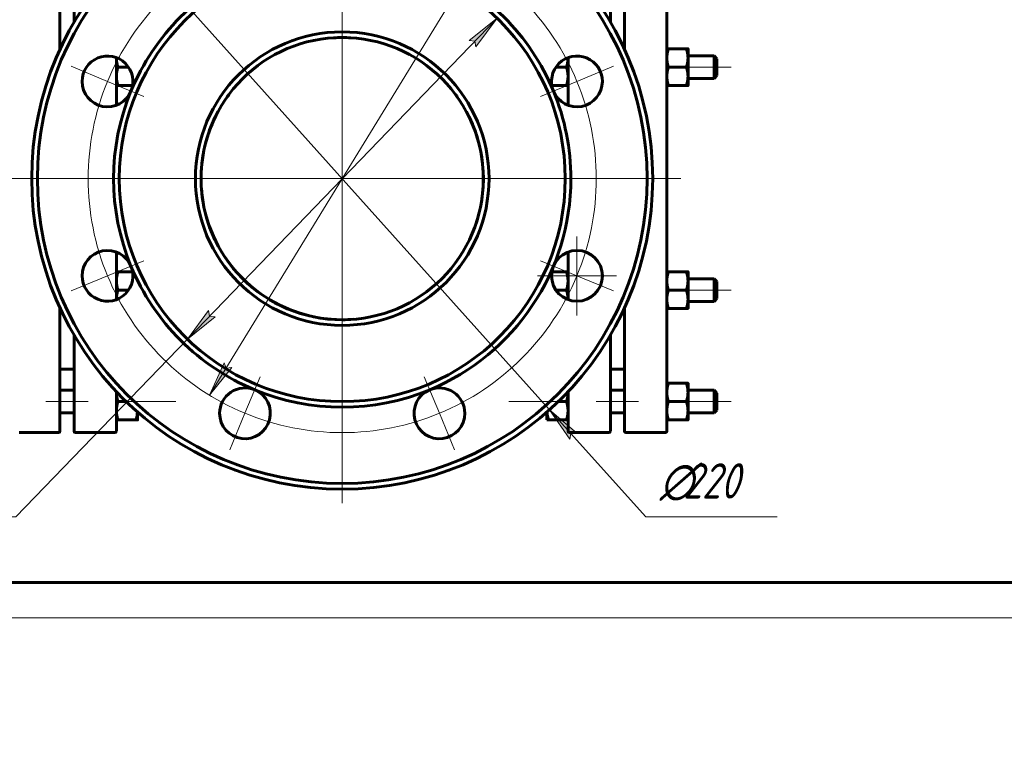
# Model space of a CAD drawing. Header units: millimetres. Extents: x 0 to 420, y -20 to 297.
# Tile 2 of 5: x 70 to 210, y -20 to 85. Entities that reach past the tile are written whole.
import ezdxf

# ---------------------------------------------------------------- set-up
doc = ezdxf.new("R2010")
doc.units = ezdxf.units.MM
doc.layers.add('Системный слой', color=7, linetype='Continuous')
doc.layers.add('Системный слой (1)', color=7, linetype='Continuous', true_color=0x6c6c6c)
doc.styles.add('KDIMTEXTSTYLE', font='GOST_AU.SHX', dxfattribs={"width": 0.96, "oblique": 15, "height": 5})
doc.styles.add('KTEXTSTYLE', font='GOST_AU.SHX', dxfattribs={"width": 0.96, "height": 5})
doc.dimstyles.new('KDIMSTYLE (0.40)', dxfattribs={"dimtxt": 5, "dimasz": 1, "dimexe": 2, "dimexo": 0, "dimgap": 1, "dimtad": 1, "dimlfac": 2.5, "dimtxsty": 'KDIMTEXTSTYLE', "dimsah": 1, "dimcen": 0, "dimdle": 1, "dimadec": 0, "dimazin": 0, "dimtfac": 0.667, "dimtmove": 0, "dimatfit": 3, "dimfxl": 1, "dimtvp": 1, "dimtolj": 1, "dimtzin": 0, "dimarcsym": 0})

# ---------------------------------------------------------------- blocks, each defined once
blk = doc.blocks.new('U22')
at = {"layer": 'Системный слой (1)', "color": 143, "lineweight": 60, "true_color": 0x33acca}
for p, q in [((76.18, 98.03), (76.18, 80.56)), ((76.18, 43.9), (76.18, 26.43))]:
    blk.add_line(p, q, dxfattribs=at)
blk = doc.blocks.new('U23')
at = {"layer": 'Системный слой (1)', "color": 143, "lineweight": 60, "true_color": 0x33acca}
for p, q in [((162.18, 62.23), (162.18, 98.03)), ((162.18, 26.43), (162.18, 62.23))]:
    blk.add_line(p, q, dxfattribs=at)
blk = doc.blocks.new('U24')
at = {"layer": 'Системный слой (1)', "color": 143, "lineweight": 60, "true_color": 0x33acca}
for p, q in [((156.18, 98.03), (156.18, 80.56)), ((156.18, 43.9), (156.18, 26.43))]:
    blk.add_line(p, q, dxfattribs=at)
blk = doc.blocks.new('U25')
at = {"layer": 'Системный слой (1)', "color": 143, "lineweight": 60, "true_color": 0x33acca}
for p, q in [((78.18, 84.41), (78.18, 98.03)), ((78.18, 26.43), (78.18, 40.05))]:
    blk.add_line(p, q, dxfattribs=at)
blk = doc.blocks.new('U26')
at = {"layer": 'Системный слой (1)', "color": 143, "lineweight": 60, "true_color": 0x33acca}
for p, q in [((84.18, 98.03), (84.18, 92.43)), ((84.18, 79.38), (84.18, 72.63)), ((84.18, 51.82), (84.18, 45.08)), ((84.18, 32.03), (84.18, 26.43))]:
    blk.add_line(p, q, dxfattribs=at)
blk = doc.blocks.new('U27')
at = {"layer": 'Системный слой (1)', "color": 143, "lineweight": 60, "true_color": 0x33acca}
for p, q in [((154.18, 84.41), (154.18, 98.03)), ((154.18, 26.43), (154.18, 40.05))]:
    blk.add_line(p, q, dxfattribs=at)
blk = doc.blocks.new('U29')
at = {"layer": 'Системный слой (1)', "color": 143, "lineweight": 60, "true_color": 0x33acca}
for p, q in [((148.18, 98.03), (148.18, 92.43)), ((148.18, 79.38), (148.18, 72.63)), ((148.18, 51.82), (148.18, 45.08)), ((148.18, 32.03), (148.18, 26.43))]:
    blk.add_line(p, q, dxfattribs=at)
blk = doc.blocks.new('U30')
at = {"layer": 'Системный слой (1)', "color": 143, "lineweight": 60, "true_color": 0x33acca}
for start, end in [(90, 93.5495), (143.4607, 144.5891), (153.9785, 167.2453), (181.1998, 189.4006), (199.5496, 270)]:
    blk.add_arc((116.18, 62.23), 20, start, end, dxfattribs=at)
blk = doc.blocks.new('U31')
at = {"layer": 'Системный слой (1)', "color": 143, "lineweight": 60, "true_color": 0x33acca}
for start, end in [(86.4505, 90), (35.4109, 36.539), (12.7553, 26.0222)]:
    blk.add_arc((116.18, 62.23), 20, start, end, dxfattribs=at)
blk = doc.blocks.new('U32')
at = {"layer": 'Системный слой (1)', "color": 143, "lineweight": 60, "true_color": 0x33acca}
for start, end in [(350.599, 0.0002), (338.021, 340.4469), (270, 274.6326)]:
    blk.add_arc((116.18, 62.23), 20, start, end, dxfattribs=at)
blk = doc.blocks.new('D2')
at = {"layer": 'Системный слой (1)'}
for points in [[(132.93, 88.32), (134.98, 92.93), (131.81, 89.01), (132.63, 89.09)], [(97.38, 31.53), (100.55, 35.45), (99.73, 35.37), (99.43, 36.14)]]:
    blk.add_hatch(color=7, dxfattribs=at).paths.add_polyline_path(points)
at = {"layer": 'Системный слой (1)', "color": 7, "lineweight": 18, "true_color": 0xffffff}
for p, q in [((134.98, 92.93), (145.18, 109.58)), ((145.18, 109.58), (162.77, 109.58)), ((97.38, 31.53), (134.98, 92.93)), ((131.81, 89.01), (134.98, 92.93)), ((134.98, 92.93), (132.93, 88.32)), ((132.63, 89.09), (131.81, 89.01)), ((132.93, 88.32), (132.63, 89.09)), ((97.38, 31.53), (99.43, 36.14)), ((100.55, 35.45), (97.38, 31.53)), ((99.43, 36.14), (99.73, 35.37)), ((99.73, 35.37), (100.55, 35.45))]:
    blk.add_line(p, q, dxfattribs=at)
blk.add_wipeout([(147.18, 110.58), (147.18, 117.96), (160.23, 117.96), (160.23, 110.58)]).dxf.layer = 'Системный слой (1)'
at = {"layer": 'Системный слой (1)', "color": 7, "char_height": 5, "attachment_point": 1, "style": 'KTEXTSTYLE'}
for s, insert in [('\\H5.0;\\W1.000;\\Q15;\\Q15;\\W0.960;∅', (147.18, 117.17)), ('\\H5.0;\\W1.000;\\Q15;\\Q15;\\W0.960;180', (150.49, 117.17))]:
    blk.add_mtext(s, dxfattribs=dict(at, insert=insert))
blk = doc.blocks.new('KDIMARROW_01')
at = {"layer": 'Системный слой'}
blk.add_hatch(color=0, dxfattribs=at).paths.add_polyline_path([(0, 0), (-5, 0.66), (-4.5, 0), (-5, -0.66)])
at = {"layer": 'Системный слой', "color": 0, "lineweight": 18}
for p, q in [((-4.5, 0), (-5, 0.66)), ((-5, 0.66), (0, 0)), ((0, 0), (-5, -0.66)), ((-5, -0.66), (-4.5, 0))]:
    blk.add_line(p, q, dxfattribs=at)
at = {"layer": 'Системный слой (1)', "color": 0, "lineweight": 18}
blk.add_line((116.18, 196.59), (115.78, 196.59), dxfattribs=at)
blk = doc.blocks.new('D3')
at = {"layer": 'Системный слой (1)'}
for points in [[(86.79, 94.98), (83.94, 99.14), (83.79, 98.33), (82.96, 98.26)], [(149.39, 26.2), (145.56, 29.48), (148.41, 25.32), (148.57, 26.13)]]:
    blk.add_hatch(color=7, dxfattribs=at).paths.add_polyline_path(points)
at = {"layer": 'Системный слой (1)', "color": 7, "lineweight": 18, "true_color": 0xffffff}
for p, q in [((86.79, 94.98), (82.12, 100.19)), ((83.94, 99.14), (83.79, 98.33)), ((86.79, 94.98), (83.94, 99.14)), ((83.79, 98.33), (82.96, 98.26)), ((82.96, 98.26), (86.79, 94.98)), ((86.79, 94.98), (145.56, 29.48)), ((145.56, 29.48), (148.41, 25.32)), ((149.39, 26.2), (145.56, 29.48)), ((145.56, 29.48), (150.24, 24.27)), ((145.56, 29.48), (159.18, 14.31)), ((148.41, 25.32), (148.57, 26.13)), ((148.57, 26.13), (149.39, 26.2)), ((159.18, 14.31), (177.83, 14.31))]:
    blk.add_line(p, q, dxfattribs=at)
blk.add_wipeout([(161.18, 15.31), (161.18, 22.69), (175.24, 22.69), (175.24, 15.31)]).dxf.layer = 'Системный слой (1)'
at = {"layer": 'Системный слой (1)', "color": 7, "char_height": 5, "attachment_point": 1, "style": 'KTEXTSTYLE'}
for s, insert in [('\\H5.0;\\W1.000;\\Q15;\\Q15;\\W0.960;∅', (161.18, 21.89)), ('\\H5.0;\\W1.000;\\Q15;\\Q15;\\W0.960;220', (164.49, 21.89))]:
    blk.add_mtext(s, dxfattribs=dict(at, insert=insert))
blk = doc.blocks.new('KDIMARROW_02')
at = {"layer": 'Системный слой'}
blk.add_hatch(color=0, dxfattribs=at).paths.add_polyline_path([(4.5, 0), (5, 0.66), (0, 0), (5, -0.66)])
at = {"layer": 'Системный слой', "color": 0, "lineweight": 18}
for p, q in [((5, 0.66), (0, 0)), ((0, 0), (5, -0.66)), ((0, 0), (7, 0)), ((4.5, 0), (5, 0.66)), ((5, -0.66), (4.5, 0))]:
    blk.add_line(p, q, dxfattribs=at)
at = {"layer": 'Системный слой (1)', "color": 0, "lineweight": 18}
blk.add_line((116.18, 196.59), (115.78, 196.59), dxfattribs=at)
blk = doc.blocks.new('D4')
at = {"layer": 'Системный слой (1)'}
for points in [[(135.12, 80.91), (138.12, 84.97), (134.17, 81.83), (134.99, 81.73)], [(94.24, 39.49), (98.18, 42.63), (97.36, 42.73), (97.24, 43.54)]]:
    blk.add_hatch(color=7, dxfattribs=at).paths.add_polyline_path(points)
at = {"layer": 'Системный слой (1)', "color": 7, "lineweight": 18, "true_color": 0xffffff}
for p, q in [((138.12, 84.97), (94.24, 39.49)), ((134.17, 81.83), (138.12, 84.97)), ((138.12, 84.97), (135.12, 80.91)), ((134.99, 81.73), (134.17, 81.83)), ((135.12, 80.91), (134.99, 81.73)), ((94.24, 39.49), (97.24, 43.54)), ((97.24, 43.54), (97.36, 42.73)), ((98.18, 42.63), (94.24, 39.49)), ((97.36, 42.73), (98.18, 42.63)), ((94.24, 39.49), (69.95, 14.31)), ((69.95, 14.31), (52.75, 14.31))]:
    blk.add_line(p, q, dxfattribs=at)
blk.add_wipeout([(54.75, 15.31), (54.75, 22.69), (67.42, 22.69), (67.42, 15.31)]).dxf.layer = 'Системный слой (1)'
at = {"layer": 'Системный слой (1)', "color": 7, "char_height": 5, "attachment_point": 1, "style": 'KTEXTSTYLE'}
for s, insert in [('\\H5.0;\\W1.000;\\Q15;\\Q15;\\W0.960;∅', (54.75, 21.89)), ('\\H5.0;\\W1.000;\\Q15;\\Q15;\\W0.960;158', (58.06, 21.89))]:
    blk.add_mtext(s, dxfattribs=dict(at, insert=insert))
blk = doc.blocks.new('U36')
at = {"layer": 'Системный слой (1)', "color": 143, "lineweight": 60, "true_color": 0x33acca}
for p, q in [((148.18, 79.36), (148.18, 79.38)), ((148.18, 79.34), (148.18, 79.36)), ((148.18, 79.33), (148.18, 79.34))]:
    blk.add_line(p, q, dxfattribs=at)
blk = doc.blocks.new('U37')
at = {"layer": 'Системный слой (1)', "color": 143, "lineweight": 60, "true_color": 0x33acca}
for p, q in [((162.18, 43.83), (162.18, 43.83)), ((162.18, 43.83), (162.2, 43.83)), ((162.2, 43.83), (162.28, 43.83)), ((162.28, 43.83), (162.41, 43.83))]:
    blk.add_line(p, q, dxfattribs=at)
blk = doc.blocks.new('U38')
at = {"layer": 'Системный слой (1)', "color": 143, "lineweight": 60, "true_color": 0x33acca}
for p, q in [((162.18, 75.43), (162.21, 75.43)), ((162.21, 75.43), (162.29, 75.43)), ((162.29, 75.43), (162.41, 75.43))]:
    blk.add_line(p, q, dxfattribs=at)
blk = doc.blocks.new('U39')
at = {"layer": 'Системный слой (1)', "color": 143, "lineweight": 60, "true_color": 0x33acca}
for p, q in [((148.18, 45.11), (148.18, 45.13)), ((148.18, 45.1), (148.18, 45.11)), ((148.18, 45.08), (148.18, 45.1))]:
    blk.add_line(p, q, dxfattribs=at)
blk = doc.blocks.new('U42')
at = {"layer": 'Системный слой (1)', "color": 143, "lineweight": 60, "true_color": 0x33acca}
for p, q in [((84.18, 45.13), (84.18, 45.11)), ((84.18, 45.11), (84.18, 45.1)), ((84.18, 45.1), (84.18, 45.08))]:
    blk.add_line(p, q, dxfattribs=at)
blk = doc.blocks.new('U43')
at = {"layer": 'Системный слой (1)', "color": 143, "lineweight": 60, "true_color": 0x33acca}
for p, q in [((86.95, 28.03), (87.06, 28.42)), ((87.06, 28.42), (87.14, 28.79)), ((87.14, 28.79), (87.17, 29.14))]:
    blk.add_line(p, q, dxfattribs=at)
blk = doc.blocks.new('U44')
at = {"layer": 'Системный слой (1)', "color": 143, "lineweight": 60, "true_color": 0x33acca}
for p, q in [((84.18, 32.03), (84.18, 31.99)), ((84.18, 31.99), (84.18, 31.96)), ((84.18, 31.96), (84.18, 31.93))]:
    blk.add_line(p, q, dxfattribs=at)
blk = doc.blocks.new('U45')
at = {"layer": 'Системный слой (1)', "color": 143, "lineweight": 60, "true_color": 0x33acca}
for p, q in [((84.18, 79.38), (84.18, 79.36)), ((84.18, 79.36), (84.18, 79.35)), ((84.18, 79.35), (84.18, 79.33))]:
    blk.add_line(p, q, dxfattribs=at)
blk = doc.blocks.new('U46')
at = {"layer": 'Системный слой (1)', "color": 143, "lineweight": 60, "true_color": 0x33acca}
for p, q in [((145.18, 29.14), (145.22, 28.79)), ((145.22, 28.79), (145.3, 28.42)), ((145.3, 28.42), (145.41, 28.03))]:
    blk.add_line(p, q, dxfattribs=at)
blk = doc.blocks.new('U47')
at = {"layer": 'Системный слой (1)', "color": 143, "lineweight": 60, "true_color": 0x33acca}
for p, q in [((148.18, 31.99), (148.18, 32.03)), ((148.18, 31.96), (148.18, 31.99)), ((148.18, 31.93), (148.18, 31.96))]:
    blk.add_line(p, q, dxfattribs=at)
blk = doc.blocks.new('U48')
at = {"layer": 'Системный слой (1)', "color": 143, "lineweight": 60, "true_color": 0x33acca}
for p, q in [((98.56, 71.7), (98.28, 71.15)), ((98.01, 70.59), (97.76, 70.02)), ((98.28, 71.15), (98.01, 70.59)), ((96.49, 65.74), (96.3, 64.39)), ((96.3, 64.39), (96.2, 63.04)), ((96.2, 63.04), (96.18, 61.92)), ((96.18, 61.92), (96.19, 61.7)), ((96.19, 61.7), (96.19, 61.67)), ((96.76, 57.45), (97.01, 56.53)), ((97.01, 56.53), (97.3, 55.62)), ((97.3, 55.62), (97.63, 54.74))]:
    blk.add_line(p, q, dxfattribs=at)
blk = doc.blocks.new('U49')
at = {"layer": 'Системный слой (1)', "color": 143, "lineweight": 60, "true_color": 0x33acca}
for p, q in [((96.67, 66.64), (96.77, 67.05)), ((96.77, 67.05), (96.87, 67.44)), ((96.87, 67.44), (96.98, 67.83)), ((96.98, 67.83), (96.98, 67.84)), ((96.18, 61.89), (96.18, 61.92)), ((96.18, 61.85), (96.18, 61.89)), ((96.18, 61.81), (96.18, 61.85))]:
    blk.add_line(p, q, dxfattribs=at)
blk = doc.blocks.new('U50')
at = {"layer": 'Системный слой (1)', "color": 143, "lineweight": 60, "true_color": 0x33acca}
for p, q in [((133.79, 71.7), (134.07, 71.15)), ((134.07, 71.15), (134.34, 70.58)), ((134.34, 70.58), (134.6, 70.02)), ((135.87, 65.74), (136.06, 64.39)), ((136.06, 64.39), (136.16, 63.04)), ((136.16, 63.04), (136.17, 61.67)), ((135.6, 57.45), (135.35, 56.53)), ((135.35, 56.53), (135.06, 55.62)), ((135.06, 55.62), (134.72, 54.74))]:
    blk.add_line(p, q, dxfattribs=at)
blk = doc.blocks.new('U51')
at = {"layer": 'Системный слой (1)', "color": 143, "lineweight": 60, "true_color": 0x33acca}
for p, q in [((135.91, 58.96), (135.93, 59.06)), ((135.93, 59.06), (135.94, 59.15)), ((135.94, 59.15), (135.95, 59.25))]:
    blk.add_line(p, q, dxfattribs=at)
blk = doc.blocks.new('U52')
at = {"layer": 'Системный слой (1)', "color": 143, "lineweight": 60, "true_color": 0x33acca}
for p, q in [((132.33, 74.03), (132.25, 74.14)), ((132.4, 73.92), (132.33, 74.03)), ((132.48, 73.82), (132.4, 73.92))]:
    blk.add_line(p, q, dxfattribs=at)
blk = doc.blocks.new('U53')
at = {"layer": 'Системный слой (1)', "color": 143, "lineweight": 60, "true_color": 0x33acca}
for p, q in [((135.37, 67.87), (135.18, 68.47)), ((135.53, 67.26), (135.37, 67.87)), ((135.69, 66.64), (135.53, 67.26)), ((136.18, 62.4), (136.17, 62.69)), ((136.17, 61.81), (136.18, 62.1)), ((136.18, 62.1), (136.18, 62.4))]:
    blk.add_line(p, q, dxfattribs=at)
blk = doc.blocks.new('U54')
at = {"layer": 'Системный слой (1)', "color": 143, "lineweight": 60, "true_color": 0x33acca}
for p, q in [((99.96, 73.92), (100.03, 74.03)), ((100.03, 74.03), (100.11, 74.14)), ((99.88, 73.82), (99.96, 73.92))]:
    blk.add_line(p, q, dxfattribs=at)
blk = doc.blocks.new('U55')
at = {"layer": 'Системный слой (1)', "color": 143, "lineweight": 60, "true_color": 0x33acca}
for p, q in [((96.43, 59.07), (96.42, 59.12)), ((96.44, 59.01), (96.43, 59.07)), ((96.45, 58.96), (96.44, 59.01)), ((97.4, 55.34), (97.33, 55.54)), ((97.47, 55.15), (97.4, 55.34)), ((97.54, 54.96), (97.47, 55.15))]:
    blk.add_line(p, q, dxfattribs=at)
blk = doc.blocks.new('U56')
at = {"layer": 'Системный слой (1)', "color": 30, "lineweight": 18, "true_color": 0xff8000}
for q in [(116.18, 108.23), (70.18, 62.23), (162.18, 62.23), (116.18, 16.23)]:
    blk.add_line((116.18, 62.23), q, dxfattribs=at)
blk = doc.blocks.new('U57')
at = {"layer": 'Системный слой (1)', "color": 30, "lineweight": 18, "true_color": 0xff8000}
for q in [(149.44, 54.05), (143.84, 48.45), (155.04, 48.45), (149.44, 42.85)]:
    blk.add_line((149.44, 48.45), q, dxfattribs=at)
blk = doc.blocks.new('U58')
at = {"layer": 'Системный слой (1)', "color": 30, "lineweight": 18, "true_color": 0xff8000}
for p, q in [((102.4, 95.49), (100.26, 100.66)), ((129.96, 95.49), (132.1, 100.66)), ((104.55, 90.31), (102.4, 95.49)), ((127.81, 90.31), (129.96, 95.49)), ((82.92, 76), (77.75, 78.15)), ((149.44, 76), (154.61, 78.15)), ((88.09, 73.86), (82.92, 76)), ((144.26, 73.86), (149.44, 76)), ((88.09, 50.59), (82.92, 48.45)), ((144.26, 50.59), (149.44, 48.45)), ((82.92, 48.45), (77.75, 46.31)), ((149.44, 48.45), (154.61, 46.31)), ((104.55, 34.14), (102.4, 28.97)), ((127.81, 34.14), (129.96, 28.97)), ((102.4, 28.97), (100.26, 23.79)), ((129.96, 28.97), (132.1, 23.79))]:
    blk.add_line(p, q, dxfattribs=at)
for start, end in [(67.5, 112.5), (112.5, 157.5), (22.5, 67.5), (157.5, 202.5), (337.5, 22.5), (202.5, 247.5), (292.5, 337.5), (247.5, 292.5)]:
    blk.add_arc((116.18, 62.23), 36, start, end, dxfattribs=at)
blk = doc.blocks.new('U81')
at = {"color": 143, "lineweight": 60, "true_color": 0x33acca}
blk.add_line((415, 5), (20, 5), dxfattribs=at)
at = {"color": 7, "lineweight": 18, "true_color": 0xffffff}
blk.add_line((420, 0), (0, 0), dxfattribs=at)

msp = doc.modelspace()

# ---------------------------------------------------------------- linework, layer by layer
at = {"layer": 'Системный слой (1)', "color": 143, "lineweight": 60, "true_color": 0x33acca}
for p, q in [((162.4109, 80.629), (164.9464, 80.629)), ((165.1786, 80.6283), (165.1786, 79.3293)), ((165.1786, 79.6283), (168.8786, 79.6283)), ((168.8786, 79.6283), (168.8786, 78.0283)), ((169.2786, 79.2283), (168.8786, 79.6283)), ((165.1786, 79.3293), (165.1786, 76.7293)), ((169.2786, 76.8283), (169.2786, 79.2283)), ((84.4109, 78.0301), (85.8953, 78.0301)), ((146.4607, 78.0283), (147.9464, 78.0283)), ((162.4109, 78.0297), (164.9464, 78.0297)), ((168.8786, 78.0283), (168.8786, 76.4283)), ((169.2786, 76.8283), (168.8786, 76.4283)), ((84.4109, 75.4292), (86.4726, 75.4292)), ((84.4109, 75.4274), (86.4723, 75.4274)), ((145.8848, 75.4283), (147.9464, 75.4283)), ((148.1786, 75.4283), (147.9464, 75.4283)), ((162.4109, 75.429), (164.9464, 75.429)), ((162.4109, 75.4276), (164.9464, 75.4276)), ((165.1786, 76.7293), (165.1786, 75.4283)), ((165.1786, 76.4283), (168.8786, 76.4283)), ((84.4109, 49.0292), (86.4723, 49.0292)), ((145.8848, 49.0283), (147.9464, 49.0283)), ((147.9464, 49.0283), (148.1786, 49.0283)), ((162.4109, 49.029), (164.9464, 49.029)), ((165.1786, 49.0283), (165.1786, 47.7293)), ((165.1786, 48.0283), (168.8786, 48.0283)), ((165.1786, 47.7293), (165.1786, 45.1293)), ((168.8786, 48.0283), (168.8786, 46.4283)), ((169.2786, 47.6283), (168.8786, 48.0283)), ((169.2786, 45.2283), (169.2786, 47.6283)), ((84.4109, 46.4301), (85.8977, 46.4301)), ((146.4607, 46.4283), (147.9464, 46.4283)), ((162.4109, 46.4297), (164.9464, 46.4297)), ((168.8786, 46.4283), (168.8786, 44.8283)), ((165.1786, 45.1293), (165.1786, 43.8283)), ((165.1786, 44.8283), (168.8786, 44.8283)), ((169.2786, 45.2283), (168.8786, 44.8283)), ((162.4109, 43.829), (164.9464, 43.829)), ((162.4109, 43.8276), (164.9464, 43.8276)), ((76.1786, 35.2283), (78.1786, 35.2283)), ((154.1786, 35.2283), (156.1786, 35.2283)), ((76.1786, 32.2283), (78.1786, 32.2283)), ((154.1786, 32.2283), (156.1786, 32.2283)), ((162.4109, 33.229), (164.9464, 33.229)), ((165.1786, 33.2283), (165.1786, 31.9293)), ((165.1786, 32.2283), (168.8786, 32.2283)), ((168.8786, 32.2283), (168.8786, 30.6283)), ((169.2786, 31.8283), (168.8786, 32.2283)), ((165.1786, 31.9293), (165.1786, 29.3293)), ((169.2786, 29.4283), (169.2786, 31.8283)), ((84.4109, 30.6301), (85.5591, 30.6301)), ((146.7963, 30.6283), (147.9464, 30.6283)), ((162.4109, 30.6297), (164.9464, 30.6297)), ((165.1786, 29.3293), (165.1786, 28.0283)), ((168.8786, 30.6283), (168.8786, 29.0283)), ((169.2786, 29.4283), (168.8786, 29.0283)), ((76.1786, 29.0283), (78.1786, 29.0283)), ((84.4109, 28.0292), (86.9464, 28.0292)), ((84.4109, 28.0274), (86.9464, 28.0274)), ((87.1786, 29.1375), (87.1786, 28.0283)), ((87.1786, 29.0283), (87.3037, 29.0283)), ((145.0535, 29.0283), (145.1786, 29.0283)), ((145.1786, 28.0283), (145.1786, 29.1375)), ((145.4109, 28.0283), (145.1786, 28.0283)), ((145.4109, 28.0283), (147.9464, 28.0283)), ((148.1786, 28.0283), (147.9464, 28.0283)), ((154.1786, 29.0283), (156.1786, 29.0283)), ((162.4109, 28.029), (164.9464, 28.029)), ((162.4109, 28.0276), (164.9464, 28.0276)), ((165.1786, 29.0283), (168.8786, 29.0283)), ((70.3786, 26.2283), (75.9786, 26.2283)), ((83.9786, 26.2283), (78.3786, 26.2283)), ((153.9786, 26.2283), (148.3786, 26.2283)), ((156.3786, 26.2283), (161.9786, 26.2283))]:
    msp.add_line(p, q, dxfattribs=at)
for centre, radius, start, end in [((116.1786, 62.2283), 44, 0, 180), ((116.1786, 62.2283), 32.4, 112.5, 157.5), ((116.1786, 62.2283), 32.4, 22.5, 67.5), ((82.919, 76.0049), 3.6, 337.5, 180), ((149.4383, 76.0049), 3.6, 0, 202.5), ((82.919, 76.0049), 3.6, 180, 337.5), ((149.4383, 76.0049), 3.6, 202.5, 0), ((116.1786, 62.2283), 32.4, 157.5, 202.5), ((116.1786, 62.2283), 32.4, 0, 22.5), ((116.1786, 62.2283), 44, 180, 0), ((116.1786, 62.2283), 32.4, 292.5, 0), ((82.919, 48.4517), 3.6, 22.5, 180), ((82.919, 48.4517), 3.6, 180, 22.5), ((116.1786, 62.2283), 32.4, 202.5, 247.5), ((102.402, 28.9687), 3.6, 67.5, 180), ((102.402, 28.9687), 3.6, 180, 67.5), ((116.1786, 62.2283), 32.4, 247.5, 292.5), ((129.9552, 28.9687), 3.6, 112.5, 0), ((129.9552, 28.9687), 3.6, 0, 112.5), ((75.9786, 26.4283), 0.2, 270, 0), ((78.3786, 26.4283), 0.2, 180, 270), ((83.9786, 26.4283), 0.2, 270, 0), ((148.3786, 26.4283), 0.2, 180, 270), ((153.9786, 26.4283), 0.2, 270, 0), ((156.3786, 26.4283), 0.2, 180, 270), ((161.9786, 26.4283), 0.2, 270, 0)]:
    msp.add_arc(centre, radius, start, end, dxfattribs=at)

# ---------------------------------------------------------------- block references
at = {"layer": 'Системный слой (1)'}
for name in ['U22', 'U25', 'U26', 'U29', 'U27', 'U24', 'U23', 'U30', 'U31', 'U32']:
    msp.add_blockref(name, (0, 0), dxfattribs=at)

# ---------------------------------------------------------------- next in the draw order: dimensions: what is measured, and where the dimension line sits
at = {"layer": 'Системный слой (1)', "color": 7}
dim = msp.add_diameter_dim_2p(p1=(69.1752, -14.5224), p2=(163.182, 138.9791), dimstyle='KDIMSTYLE (0.40)', override={"dimtih": 1, "dimtoh": 1, "dimpost": '\\H5.0;\\W0.960;\\Q15;<>', "dimblk1": 'KDIMARROW_01', "dimblk2": 'KDIMARROW_01', "dimclrt": 7, "dimtol": 1, "dimtp": 0, "dimtm": 0, "dimtdec": 5, "dimtmove": 1, "dimatfit": 2, "dimtolj": 1}, dxfattribs=at)
dim.commit()
dim.dimension.update_dxf_attribs({"geometry": 'D2', "text_midpoint": (147.1786, 109.5817), "dimtype": 163})

# ---------------------------------------------------------------- next in the draw order: dimensions: what is measured, and where the dimension line sits
dim = msp.add_diameter_dim_2p(p1=(42.7147, 144.1005), p2=(189.6425, -19.6439), dimstyle='KDIMSTYLE (0.40)', override={"dimtih": 1, "dimtoh": 1, "dimpost": '\\H5.0;\\W0.960;\\Q15;<>', "dimblk1": 'KDIMARROW_02', "dimblk2": 'KDIMARROW_02', "dimclrt": 7, "dimtol": 1, "dimtp": 0, "dimtm": 0, "dimtdec": 5, "dimtmove": 1, "dimatfit": 2, "dimtolj": 1}, dxfattribs=at)
dim.commit()
dim.dimension.update_dxf_attribs({"geometry": 'D3', "text_midpoint": (161.1786, 14.3068), "dimtype": 163})

# ---------------------------------------------------------------- next in the draw order: dimensions: what is measured, and where the dimension line sits
dim = msp.add_diameter_dim_2p(p1=(171.029, 119.0829), p2=(61.3283, 5.3738), dimstyle='KDIMSTYLE (0.40)', override={"dimtih": 1, "dimtoh": 1, "dimpost": '\\H5.0;\\W0.960;\\Q15;<>', "dimblk1": 'KDIMARROW_01', "dimblk2": 'KDIMARROW_01', "dimclrt": 7, "dimtol": 1, "dimtp": 0, "dimtm": 0, "dimtdec": 5, "dimtmove": 1, "dimatfit": 2, "dimtolj": 1}, dxfattribs=at)
dim.commit()
dim.dimension.update_dxf_attribs({"geometry": 'D4', "text_midpoint": (67.9464, 14.3068), "dimtype": 163})

# ---------------------------------------------------------------- next in the draw order: linework, layer by layer
at = {"layer": 'Системный слой (1)', "color": 30, "lineweight": 18, "true_color": 0xff8000}
for p, q in [((171.2786, 78.0283), (163.1786, 78.0283)), ((164.1786, 62.2283), (68.1786, 62.2283)), ((171.2786, 46.4283), (163.1786, 46.4283)), ((80.1786, 30.6283), (74.1786, 30.6283)), ((92.5786, 30.6283), (85.1786, 30.6283)), ((147.1786, 30.6283), (139.7786, 30.6283)), ((158.1786, 30.6283), (152.1786, 30.6283)), ((171.2786, 30.6283), (163.1786, 30.6283))]:
    msp.add_line(p, q, dxfattribs=at)
at = {"layer": 'Системный слой (1)', "color": 143, "lineweight": 60, "true_color": 0x33acca}
for centre, radius in [((116.1786, 62.2283), 43.2), ((116.1786, 62.2283), 31.6), ((116.1786, 62.2283), 20.8), ((116.1786, 62.2283), 20), ((149.4383, 48.4517), 3.6)]:
    msp.add_circle(centre, radius, dxfattribs=at)
for points, weights in [([(162.1786, 80.6283), (162.1788, 80.6286), (162.4109, 80.629)], [1.00006142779, 1.03792411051, 1]), ([(162.4109, 80.629), (162.1786, 79.9325), (162.1786, 79.3293)], [1, 1.0379548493, 1]), ([(164.9464, 80.629), (165.1786, 80.6286), (165.1786, 80.6283)], [1, 1.0379548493, 1]), ([(165.1786, 79.3293), (165.1786, 79.9325), (164.9464, 80.629)], [1, 1.0379548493, 1]), ([(84.1786, 79.3297), (84.1786, 78.7265), (84.4109, 78.0301)], [1, 1.0379548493, 1]), ([(147.9464, 78.0283), (148.1786, 78.725), (148.1786, 79.3283)], [1, 1.0379548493, 1]), ([(162.1786, 79.3293), (162.1786, 78.7262), (162.4109, 78.0297)], [1, 1.0379548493, 1]), ([(164.9464, 78.0297), (165.1786, 78.7262), (165.1786, 79.3293)], [1, 1.0379548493, 1]), ([(84.4109, 78.0301), (84.1786, 77.3332), (84.1786, 76.7297)], [1, 1.0379548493, 1]), ([(148.1786, 76.7283), (148.1786, 77.3316), (147.9464, 78.0283)], [1, 1.0379548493, 1]), ([(162.4109, 78.0297), (162.1786, 77.3328), (162.1786, 76.7293)], [1, 1.0379548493, 1]), ([(165.1786, 76.7293), (165.1786, 77.3328), (164.9464, 78.0297)], [1, 1.0379548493, 1]), ([(84.4109, 75.4292), (84.1786, 75.4287), (84.1786, 75.4283)], [1, 1.0379548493, 1]), ([(84.1786, 75.4283), (84.1789, 75.4279), (84.4109, 75.4274)], [1.00008146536, 1.03791407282, 1]), ([(84.1786, 76.7297), (84.1786, 76.1261), (84.4109, 75.4292)], [1, 1.0379548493, 1]), ([(147.9464, 75.4283), (148.1786, 76.125), (148.1786, 76.7283)], [1, 1.0379548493, 1]), ([(162.4109, 75.429), (162.1786, 75.4286), (162.1786, 75.4283)], [1, 1.0379548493, 1]), ([(162.1786, 76.7293), (162.1786, 76.1258), (162.4109, 75.429)], [1, 1.0379548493, 1]), ([(164.9464, 75.429), (165.1786, 76.1258), (165.1786, 76.7293)], [1, 1.0379548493, 1]), ([(165.1786, 75.4283), (165.1786, 75.4286), (164.9464, 75.429)], [1, 1.0379548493, 1]), ([(164.9464, 75.4276), (165.1786, 75.428), (165.1786, 75.4283)], [1, 1.0379548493, 1]), ([(84.1786, 49.0283), (84.1789, 49.0287), (84.4109, 49.0292)], [1.00008146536, 1.03791407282, 1]), ([(84.4109, 49.0292), (84.1786, 48.3328), (84.1786, 47.7297)], [1, 1.0379548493, 1]), ([(148.1786, 47.7283), (148.1786, 48.3316), (147.9464, 49.0283)], [1, 1.0379548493, 1]), ([(162.1786, 49.0283), (162.1786, 49.0286), (162.4109, 49.029)], [1, 1.0379548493, 1]), ([(162.4109, 49.029), (162.1786, 48.3325), (162.1786, 47.7293)], [1, 1.0379548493, 1]), ([(165.1786, 47.7293), (165.1786, 48.3325), (164.9464, 49.029)], [1, 1.0379548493, 1]), ([(164.9464, 49.029), (165.1786, 49.0286), (165.1786, 49.0283)], [1, 1.0379548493, 1]), ([(84.1786, 47.7297), (84.1786, 47.1265), (84.4109, 46.4301)], [1, 1.0379548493, 1]), ([(147.9464, 46.4283), (148.1786, 47.125), (148.1786, 47.7283)], [1, 1.0379548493, 1]), ([(162.1786, 47.7293), (162.1786, 47.1262), (162.4109, 46.4297)], [1, 1.0379548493, 1]), ([(164.9464, 46.4297), (165.1786, 47.1262), (165.1786, 47.7293)], [1, 1.0379548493, 1]), ([(84.4109, 46.4301), (84.1786, 45.7332), (84.1786, 45.1297)], [1, 1.0379548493, 1]), ([(148.1786, 45.1283), (148.1786, 45.7316), (147.9464, 46.4283)], [1, 1.0379548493, 1]), ([(162.4109, 46.4297), (162.1786, 45.7328), (162.1786, 45.1293)], [1, 1.0379548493, 1]), ([(165.1786, 45.1293), (165.1786, 45.7328), (164.9464, 46.4297)], [1, 1.0379548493, 1]), ([(162.1786, 45.1293), (162.1786, 44.5258), (162.4109, 43.829)], [1, 1.0379548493, 1]), ([(164.9464, 43.829), (165.1786, 44.5258), (165.1786, 45.1293)], [1, 1.0379548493, 1]), ([(162.4109, 43.829), (162.1786, 43.8286), (162.1786, 43.8283)], [1, 1.0379548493, 1]), ([(165.1786, 43.8283), (165.1786, 43.8286), (164.9464, 43.829)], [1, 1.0379548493, 1]), ([(164.9464, 43.8276), (165.1786, 43.828), (165.1786, 43.8283)], [1, 1.0379548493, 1]), ([(162.1786, 33.2283), (162.1786, 33.2286), (162.4109, 33.229)], [1, 1.0379548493, 1]), ([(162.4109, 33.229), (162.1786, 32.5325), (162.1786, 31.9293)], [1, 1.0379548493, 1]), ([(165.1786, 31.9293), (165.1786, 32.5325), (164.9464, 33.229)], [1, 1.0379548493, 1]), ([(164.9464, 33.229), (165.1786, 33.2286), (165.1786, 33.2283)], [1, 1.0379548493, 1]), ([(84.1786, 31.9297), (84.1786, 31.3265), (84.4109, 30.6301)], [1, 1.0379548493, 1]), ([(147.9464, 30.6283), (148.1786, 31.325), (148.1786, 31.9283)], [1, 1.0379548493, 1]), ([(162.1786, 31.9293), (162.1786, 31.3262), (162.4109, 30.6297)], [1, 1.0379548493, 1]), ([(164.9464, 30.6297), (165.1786, 31.3262), (165.1786, 31.9293)], [1, 1.0379548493, 1]), ([(84.4109, 30.6301), (84.1786, 29.9332), (84.1786, 29.3297)], [1, 1.0379548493, 1]), ([(84.1786, 29.3297), (84.1786, 28.7261), (84.4109, 28.0292)], [1, 1.0379548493, 1]), ([(148.1786, 29.3283), (148.1786, 29.9316), (147.9464, 30.6283)], [1, 1.0379548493, 1]), ([(147.9464, 28.0283), (148.1786, 28.725), (148.1786, 29.3283)], [1, 1.0379548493, 1]), ([(162.4109, 30.6297), (162.1786, 29.9328), (162.1786, 29.3293)], [1, 1.0379548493, 1]), ([(162.1786, 29.3293), (162.1786, 28.7258), (162.4109, 28.029)], [1, 1.0379548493, 1]), ([(165.1786, 29.3293), (165.1786, 29.9328), (164.9464, 30.6297)], [1, 1.0379548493, 1]), ([(164.9464, 28.029), (165.1786, 28.7258), (165.1786, 29.3293)], [1, 1.0379548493, 1]), ([(84.4109, 28.0292), (84.1786, 28.0287), (84.1786, 28.0283)], [1, 1.0379548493, 1]), ([(84.1786, 28.0283), (84.1786, 28.0279), (84.4109, 28.0274)], [1, 1.0379548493, 1]), ([(87.1786, 28.0283), (87.1786, 28.0287), (86.9464, 28.0292)], [1, 1.0379548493, 1]), ([(86.9464, 28.0274), (87.1786, 28.0279), (87.1786, 28.0283)], [1, 1.0379548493, 1]), ([(162.4109, 28.029), (162.1786, 28.0286), (162.1786, 28.0283)], [1, 1.0379548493, 1]), ([(162.1786, 28.0283), (162.1786, 28.028), (162.4109, 28.0276)], [1, 1.0379548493, 1]), ([(165.1786, 28.0283), (165.1786, 28.0286), (164.9464, 28.029)], [1, 1.0379548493, 1]), ([(164.9464, 28.0276), (165.1786, 28.028), (165.1786, 28.0283)], [1, 1.0379548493, 1])]:
    msp.add_rational_spline(points, weights, degree=2, dxfattribs=at)

# ---------------------------------------------------------------- next in the draw order: block references
msp.add_blockref('U81', (0, 0))
at = {"layer": 'Системный слой (1)'}
for name in ['U56', 'U58', 'U45', 'U36', 'U38', 'U54', 'U52', 'U48', 'U50', 'U53', 'U49', 'U55', 'U51', 'U57', 'U42', 'U39', 'U37', 'U44', 'U47', 'U43', 'U46']:
    msp.add_blockref(name, (0, 0), dxfattribs=at)

doc.saveas('drawing.dxf')
